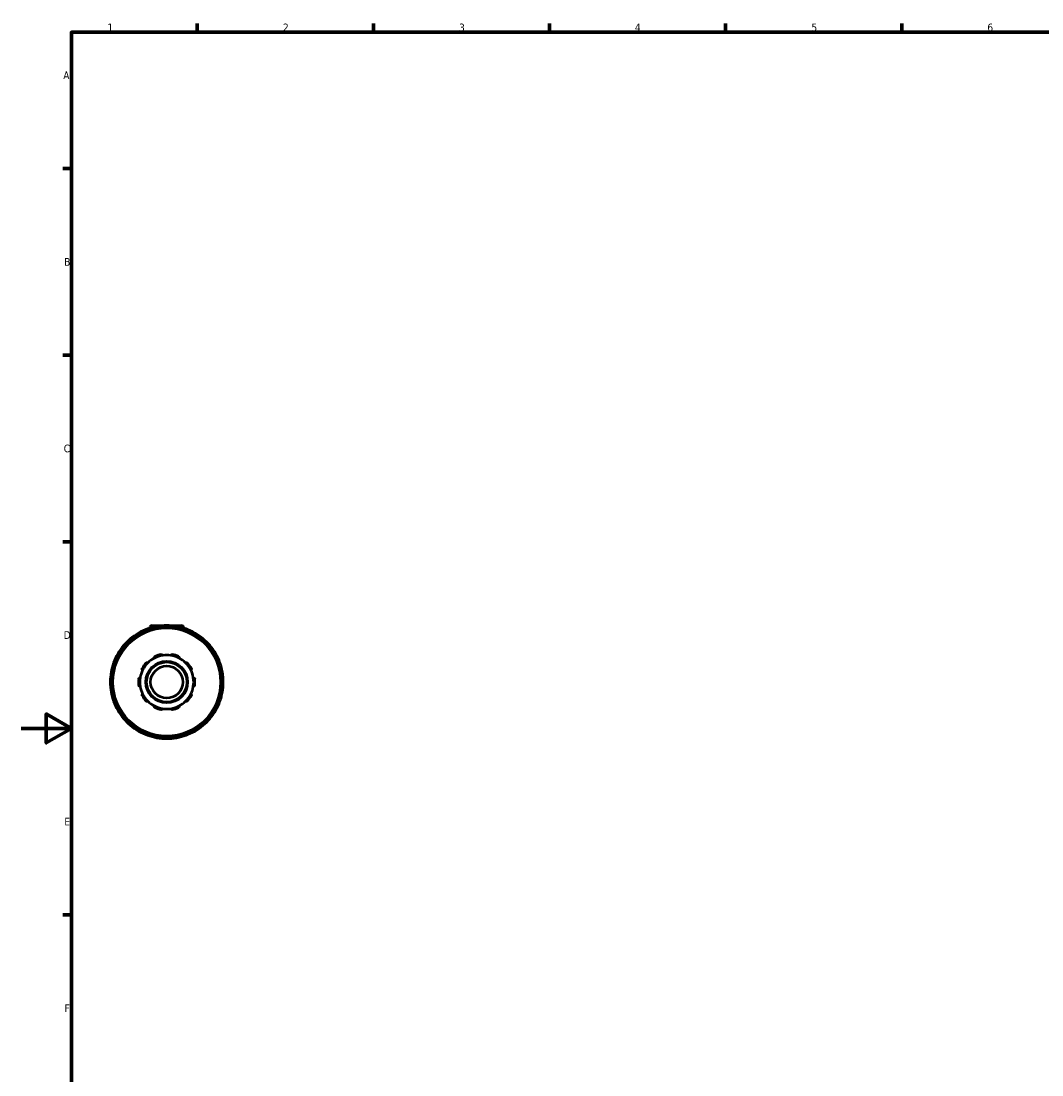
# Model space of a CAD drawing. Header units: millimetres. Extents: x 0 to 901, y -367 to 686.
# Tile 5 of 11: x 0 to 406, y 159 to 578. Entities that reach past the tile are written whole.
import ezdxf

# ---------------------------------------------------------------- set-up
doc = ezdxf.new("R2010")
doc.units = ezdxf.units.MM
for name, color, linetype, lineweight in [('Border (ANSI)', 7, 'Continuous', 70), ('Visible (ANSI)', 7, 'Continuous', 50), ('Visible Narrow (ANSI)', 7, 'Continuous', 35)]:
    doc.layers.add(name, color=color, linetype=linetype, lineweight=lineweight)
doc.styles.add('Note Text (ANSI)', font='tahoma.ttf')

# ---------------------------------------------------------------- blocks, each defined once
blk = doc.blocks.new('Borders Default Border')
at = {"layer": 'Border (ANSI)'}
for p, q in [((70.08, 574), (70.08, 577.45)), ((140.17, 574), (140.17, 577.45)), ((210.25, 574), (210.25, 577.45)), ((280.33, 574), (280.33, 577.45)), ((350.42, 574), (350.42, 577.45)), ((20, 519.75), (16.55, 519.75)), ((20, 445.5), (16.55, 445.5)), ((20, 371.25), (16.55, 371.25)), ((20, 222.75), (16.55, 222.75))]:
    blk.add_line(p, q, dxfattribs=at)
at = {"layer": 'Border (ANSI)', "flags": 128}
for points in [[(20, 20), (20, 574), (821, 574), (821, 20), (20, 20)], [(0, 297), (20, 297), (10, 302.77), (10, 291.23), (20, 297)]]:
    blk.add_lwpolyline(points, dxfattribs=at)
at = {"layer": 'Border (ANSI)', "char_height": 3.05, "attachment_point": 7, "style": 'Note Text (ANSI)'}
for s, insert in [('1', (34.35, 574.4)), ('2', (104.2, 574.4)), ('3', (174.26, 574.34)), ('4', (244.23, 574.4)), ('5', (314.48, 574.34)), ('6', (384.49, 574.34)), ('A', (16.78, 555.35)), ('B', (17.15, 481.1)), ('C', (16.95, 406.8)), ('D', (16.96, 332.6)), ('E', (17.21, 258.35)), ('F', (17.29, 184.1))]:
    blk.add_mtext(s, dxfattribs=dict(at, insert=insert))

msp = doc.modelspace()

# ---------------------------------------------------------------- linework, layer by layer
at = {"layer": 'Visible (ANSI)'}
for p, q in [((50.041, 335.89), (50.214, 335.591)), ((51.209, 337.027), (51.209, 336.891)), ((52.109, 337.927), (63.809, 337.927)), ((54.584, 336.762), (54.584, 337.107)), ((61.334, 337.107), (61.334, 336.762)), ((64.709, 337.027), (64.709, 336.891)), ((65.703, 335.591), (65.876, 335.89)), ((44.368, 332.216), (44.196, 332.515)), ((71.721, 332.515), (71.549, 332.216)), ((40.871, 329.19), (41.17, 329.018)), ((74.747, 329.018), (75.046, 329.19)), ((37.795, 323.172), (37.496, 323.345)), ((78.421, 323.345), (78.122, 323.172)), ((36.279, 318.802), (36.624, 318.802)), ((79.293, 318.802), (79.638, 318.802)), ((36.624, 312.052), (36.279, 312.052)), ((79.638, 312.052), (79.293, 312.052)), ((37.496, 307.51), (37.795, 307.683)), ((78.122, 307.683), (78.421, 307.51)), ((41.17, 301.837), (40.871, 301.665)), ((44.196, 298.34), (44.368, 298.638)), ((71.549, 298.638), (71.721, 298.34)), ((75.046, 301.665), (74.747, 301.837)), ((50.214, 295.263), (50.041, 294.965)), ((54.584, 293.747), (54.584, 294.093)), ((61.334, 294.093), (61.334, 293.747)), ((65.876, 294.965), (65.703, 295.263))]:
    msp.add_line(p, q, dxfattribs=at)
for radius in [21.6, 8.32, 8, 6.4]:
    msp.add_circle((57.959, 315.427), radius, dxfattribs=at)
for centre, radius, start, end in [((57.959, 315.427), 22.5, 109.91738, 130.08262), ((50.457, 336.13), 0.48, 109.91738, 210), ((57.959, 315.427), 22.5, 100.08262, 109.91738), ((52.109, 337.027), 0.9, 90, 180), ((57.959, 315.427), 22.5, 79.91738, 100.08262), ((54.104, 337.107), 0.48, 0, 100.08262), ((61.814, 337.107), 0.48, 79.91738, 180), ((57.959, 315.427), 22.5, 70.08262, 79.91738), ((63.809, 337.027), 0.9, 0, 90), ((57.959, 315.427), 22.5, 49.91738, 70.08262), ((65.46, 336.13), 0.48, 330, 70.08262), ((57.959, 315.427), 22.5, 130.08262, 139.91738), ((43.78, 332.275), 0.48, 30, 130.08262), ((72.137, 332.275), 0.48, 49.91738, 150), ((57.959, 315.427), 22.5, 40.08262, 49.91738), ((57.959, 315.427), 22.5, 139.91738, 160.08262), ((41.111, 329.606), 0.48, 139.91738, 240), ((74.806, 329.606), 0.48, 300, 40.08262), ((57.959, 315.427), 22.5, 19.91738, 40.08262), ((57.959, 315.427), 22.5, 160.08262, 169.91738), ((37.256, 322.929), 0.48, 60, 160.08262), ((57.959, 315.427), 11.2, 137.14938, 150.85062), ((57.959, 315.427), 10.72, 134.58368, 153.41632), ((57.959, 315.427), 10.72, 117.41632, 134.58368), ((57.959, 315.427), 10.72, 98.58368, 117.41632), ((57.959, 315.427), 11.2, 101.14938, 114.85062), ((57.959, 315.427), 10.72, 81.41632, 98.58368), ((57.959, 315.427), 10.72, 62.58368, 81.41632), ((57.959, 315.427), 11.2, 65.14938, 78.85062), ((57.959, 315.427), 10.72, 45.41632, 62.58368), ((57.959, 315.427), 10.72, 26.58368, 45.41632), ((57.959, 315.427), 11.2, 29.14938, 42.85062), ((78.661, 322.929), 0.48, 19.91738, 120), ((57.959, 315.427), 22.5, 10.08262, 19.91738), ((57.959, 315.427), 22.5, 169.91738, 190.08262), ((36.279, 319.282), 0.48, 169.91738, 270), ((57.959, 315.427), 10.72, 153.41632, 170.58368), ((57.959, 315.427), 10.72, 9.41632, 26.58368), ((79.638, 319.282), 0.48, 270, 10.08262), ((57.959, 315.427), 22.5, 349.91738, 10.08262), ((57.959, 315.427), 11.2, 173.14938, 186.85062), ((57.959, 315.427), 10.72, 170.58368, 189.41632), ((57.959, 315.427), 10.72, 350.58368, 9.41632), ((57.959, 315.427), 11.2, 353.14938, 6.85062), ((36.279, 311.572), 0.48, 90, 190.08262), ((57.959, 315.427), 22.5, 190.08262, 199.91738), ((57.959, 315.427), 10.72, 189.41632, 206.58368), ((57.959, 315.427), 10.72, 206.58368, 225.41632), ((57.959, 315.427), 10.72, 314.58368, 333.41632), ((57.959, 315.427), 10.72, 333.41632, 350.58368), ((57.959, 315.427), 22.5, 340.08262, 349.91738), ((79.638, 311.572), 0.48, 349.91738, 90), ((57.959, 315.427), 22.5, 199.91738, 220.08262), ((37.256, 307.926), 0.48, 199.91738, 300), ((57.959, 315.427), 11.2, 209.14938, 222.85062), ((57.959, 315.427), 10.72, 225.41632, 242.58368), ((57.959, 315.427), 10.72, 297.41632, 314.58368), ((57.959, 315.427), 11.2, 317.14938, 330.85062), ((57.959, 315.427), 22.5, 319.91738, 340.08262), ((78.661, 307.926), 0.48, 240, 340.08262), ((57.959, 315.427), 10.72, 242.58368, 261.41632), ((57.959, 315.427), 11.2, 245.14938, 258.85062), ((57.959, 315.427), 10.72, 261.41632, 278.58368), ((57.959, 315.427), 10.72, 278.58368, 297.41632), ((57.959, 315.427), 11.2, 281.14938, 294.85062), ((41.111, 301.249), 0.48, 120, 220.08262), ((57.959, 315.427), 22.5, 220.08262, 229.91738), ((43.78, 298.58), 0.48, 229.91738, 330), ((57.959, 315.427), 22.5, 229.91738, 250.08262), ((57.959, 315.427), 22.5, 289.91738, 310.08262), ((72.137, 298.58), 0.48, 210, 310.08262), ((57.959, 315.427), 22.5, 310.08262, 319.91738), ((74.806, 301.249), 0.48, 319.91738, 60), ((50.457, 294.725), 0.48, 150, 250.08262), ((57.959, 315.427), 22.5, 250.08262, 259.91738), ((54.104, 293.747), 0.48, 259.91738, 0), ((61.814, 293.747), 0.48, 180, 280.08262), ((57.959, 315.427), 22.5, 280.08262, 289.91738), ((65.46, 294.725), 0.48, 289.91738, 30), ((57.959, 315.427), 22.5, 259.91738, 280.08262)]:
    msp.add_arc(centre, radius, start, end, dxfattribs=at)
for points, knots in [([(49.747, 323.044), (49.771, 323.069), (49.797, 323.092), (49.852, 323.131), (49.882, 323.147), (49.973, 323.186), (50.036, 323.197), (50.16, 323.199), (50.227, 323.185), (50.344, 323.136), (50.394, 323.101), (50.434, 323.062)], [0.090511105, 0.090511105, 0.090511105, 0.090511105, 0.100718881, 0.100718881, 0.110926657, 0.110926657, 0.131342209, 0.131342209, 0.15618221, 0.15618221, 0.179509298, 0.179509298, 0.179509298, 0.179509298]), ([(53.022, 324.943), (52.998, 324.993), (52.981, 325.051), (52.97, 325.177), (52.977, 325.246), (53.017, 325.363), (53.048, 325.419), (53.112, 325.494), (53.137, 325.517), (53.191, 325.558), (53.221, 325.576), (53.252, 325.59)], [0.17258948, 0.17258948, 0.17258948, 0.17258948, 0.195916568, 0.195916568, 0.220756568, 0.220756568, 0.24117212, 0.24117212, 0.251379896, 0.251379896, 0.261587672, 0.261587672, 0.261587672, 0.261587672]), ([(55.793, 326.416), (55.826, 326.423), (55.861, 326.426), (55.929, 326.424), (55.962, 326.42), (56.058, 326.398), (56.116, 326.37), (56.217, 326.299), (56.264, 326.248), (56.329, 326.139), (56.349, 326.082), (56.359, 326.027)], [0.090511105, 0.090511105, 0.090511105, 0.090511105, 0.100718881, 0.100718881, 0.110926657, 0.110926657, 0.131342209, 0.131342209, 0.15618221, 0.15618221, 0.179509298, 0.179509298, 0.179509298, 0.179509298]), ([(59.559, 326.027), (59.568, 326.082), (59.588, 326.139), (59.653, 326.248), (59.7, 326.299), (59.801, 326.37), (59.859, 326.398), (59.955, 326.42), (59.989, 326.424), (60.057, 326.426), (60.091, 326.423), (60.124, 326.416)], [0.17258948, 0.17258948, 0.17258948, 0.17258948, 0.195916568, 0.195916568, 0.220756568, 0.220756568, 0.24117212, 0.24117212, 0.251379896, 0.251379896, 0.261587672, 0.261587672, 0.261587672, 0.261587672]), ([(62.665, 325.59), (62.696, 325.576), (62.726, 325.558), (62.78, 325.517), (62.805, 325.494), (62.87, 325.419), (62.9, 325.363), (62.94, 325.246), (62.948, 325.177), (62.936, 325.051), (62.919, 324.993), (62.895, 324.943)], [0.090511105, 0.090511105, 0.090511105, 0.090511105, 0.100718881, 0.100718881, 0.110926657, 0.110926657, 0.131342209, 0.131342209, 0.15618221, 0.15618221, 0.179509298, 0.179509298, 0.179509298, 0.179509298]), ([(65.483, 323.062), (65.523, 323.101), (65.573, 323.136), (65.69, 323.185), (65.757, 323.199), (65.881, 323.197), (65.944, 323.186), (66.035, 323.147), (66.065, 323.131), (66.12, 323.092), (66.146, 323.069), (66.17, 323.044)], [0.17258948, 0.17258948, 0.17258948, 0.17258948, 0.195916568, 0.195916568, 0.220756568, 0.220756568, 0.24117212, 0.24117212, 0.251379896, 0.251379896, 0.261587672, 0.261587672, 0.261587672, 0.261587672]), ([(48.372, 320.225), (48.323, 320.251), (48.275, 320.287), (48.191, 320.383), (48.157, 320.443), (48.121, 320.561), (48.112, 320.624), (48.121, 320.723), (48.127, 320.756), (48.147, 320.821), (48.16, 320.853), (48.177, 320.883)], [0.17258948, 0.17258948, 0.17258948, 0.17258948, 0.195916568, 0.195916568, 0.220756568, 0.220756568, 0.24117212, 0.24117212, 0.251379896, 0.251379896, 0.261587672, 0.261587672, 0.261587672, 0.261587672]), ([(67.74, 320.883), (67.757, 320.853), (67.77, 320.821), (67.79, 320.756), (67.796, 320.723), (67.805, 320.624), (67.796, 320.561), (67.76, 320.443), (67.726, 320.383), (67.642, 320.287), (67.594, 320.251), (67.545, 320.225)], [0.090511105, 0.090511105, 0.090511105, 0.090511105, 0.100718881, 0.100718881, 0.110926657, 0.110926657, 0.131342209, 0.131342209, 0.15618221, 0.15618221, 0.179509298, 0.179509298, 0.179509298, 0.179509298]), ([(46.839, 316.763), (46.843, 316.797), (46.85, 316.831), (46.873, 316.895), (46.887, 316.926), (46.938, 317.01), (46.983, 317.057), (47.081, 317.131), (47.144, 317.159), (47.267, 317.188), (47.328, 317.189), (47.383, 317.181)], [0.090511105, 0.090511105, 0.090511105, 0.090511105, 0.100718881, 0.100718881, 0.110926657, 0.110926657, 0.131342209, 0.131342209, 0.15618221, 0.15618221, 0.179509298, 0.179509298, 0.179509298, 0.179509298]), ([(68.534, 317.181), (68.589, 317.189), (68.65, 317.188), (68.773, 317.159), (68.836, 317.131), (68.935, 317.057), (68.979, 317.01), (69.03, 316.926), (69.045, 316.895), (69.067, 316.831), (69.075, 316.797), (69.079, 316.763)], [0.17258948, 0.17258948, 0.17258948, 0.17258948, 0.195916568, 0.195916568, 0.220756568, 0.220756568, 0.24117212, 0.24117212, 0.251379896, 0.251379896, 0.261587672, 0.261587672, 0.261587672, 0.261587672]), ([(47.383, 313.674), (47.328, 313.666), (47.267, 313.667), (47.144, 313.695), (47.081, 313.724), (46.983, 313.798), (46.938, 313.844), (46.887, 313.929), (46.873, 313.96), (46.85, 314.024), (46.843, 314.058), (46.839, 314.091)], [0.17258948, 0.17258948, 0.17258948, 0.17258948, 0.195916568, 0.195916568, 0.220756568, 0.220756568, 0.24117212, 0.24117212, 0.251379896, 0.251379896, 0.261587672, 0.261587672, 0.261587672, 0.261587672]), ([(48.177, 309.972), (48.16, 310.002), (48.147, 310.033), (48.127, 310.099), (48.121, 310.132), (48.112, 310.23), (48.121, 310.294), (48.157, 310.412), (48.191, 310.472), (48.275, 310.567), (48.323, 310.604), (48.372, 310.63)], [0.090511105, 0.090511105, 0.090511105, 0.090511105, 0.100718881, 0.100718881, 0.110926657, 0.110926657, 0.131342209, 0.131342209, 0.15618221, 0.15618221, 0.179509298, 0.179509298, 0.179509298, 0.179509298]), ([(67.545, 310.63), (67.594, 310.604), (67.642, 310.567), (67.726, 310.472), (67.76, 310.412), (67.796, 310.294), (67.805, 310.23), (67.796, 310.132), (67.79, 310.099), (67.77, 310.033), (67.757, 310.002), (67.74, 309.972)], [0.17258948, 0.17258948, 0.17258948, 0.17258948, 0.195916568, 0.195916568, 0.220756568, 0.220756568, 0.24117212, 0.24117212, 0.251379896, 0.251379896, 0.261587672, 0.261587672, 0.261587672, 0.261587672]), ([(69.079, 314.091), (69.075, 314.058), (69.067, 314.024), (69.045, 313.96), (69.03, 313.929), (68.979, 313.844), (68.935, 313.798), (68.836, 313.724), (68.773, 313.695), (68.65, 313.667), (68.589, 313.666), (68.534, 313.674)], [0.090511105, 0.090511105, 0.090511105, 0.090511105, 0.100718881, 0.100718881, 0.110926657, 0.110926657, 0.131342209, 0.131342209, 0.15618221, 0.15618221, 0.179509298, 0.179509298, 0.179509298, 0.179509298]), ([(50.434, 307.792), (50.394, 307.754), (50.344, 307.719), (50.227, 307.67), (50.16, 307.656), (50.036, 307.658), (49.973, 307.669), (49.882, 307.708), (49.852, 307.724), (49.797, 307.763), (49.771, 307.785), (49.747, 307.81)], [0.17258948, 0.17258948, 0.17258948, 0.17258948, 0.195916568, 0.195916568, 0.220756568, 0.220756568, 0.24117212, 0.24117212, 0.251379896, 0.251379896, 0.261587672, 0.261587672, 0.261587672, 0.261587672]), ([(66.17, 307.81), (66.146, 307.785), (66.12, 307.763), (66.065, 307.724), (66.035, 307.708), (65.944, 307.669), (65.881, 307.658), (65.757, 307.656), (65.69, 307.67), (65.573, 307.719), (65.523, 307.754), (65.483, 307.792)], [0.090511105, 0.090511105, 0.090511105, 0.090511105, 0.100718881, 0.100718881, 0.110926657, 0.110926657, 0.131342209, 0.131342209, 0.15618221, 0.15618221, 0.179509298, 0.179509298, 0.179509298, 0.179509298]), ([(53.252, 305.264), (53.221, 305.279), (53.191, 305.296), (53.137, 305.337), (53.112, 305.361), (53.048, 305.435), (53.017, 305.492), (52.977, 305.609), (52.97, 305.677), (52.981, 305.803), (52.998, 305.862), (53.022, 305.911)], [0.090511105, 0.090511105, 0.090511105, 0.090511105, 0.100718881, 0.100718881, 0.110926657, 0.110926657, 0.131342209, 0.131342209, 0.15618221, 0.15618221, 0.179509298, 0.179509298, 0.179509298, 0.179509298]), ([(56.359, 304.827), (56.349, 304.773), (56.329, 304.716), (56.264, 304.607), (56.217, 304.556), (56.116, 304.485), (56.058, 304.457), (55.962, 304.435), (55.929, 304.43), (55.861, 304.429), (55.826, 304.432), (55.793, 304.439)], [0.17258948, 0.17258948, 0.17258948, 0.17258948, 0.195916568, 0.195916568, 0.220756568, 0.220756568, 0.24117212, 0.24117212, 0.251379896, 0.251379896, 0.261587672, 0.261587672, 0.261587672, 0.261587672]), ([(60.124, 304.439), (60.091, 304.432), (60.057, 304.429), (59.989, 304.43), (59.955, 304.435), (59.859, 304.457), (59.801, 304.485), (59.7, 304.556), (59.653, 304.607), (59.588, 304.716), (59.568, 304.773), (59.559, 304.827)], [0.090511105, 0.090511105, 0.090511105, 0.090511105, 0.100718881, 0.100718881, 0.110926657, 0.110926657, 0.131342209, 0.131342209, 0.15618221, 0.15618221, 0.179509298, 0.179509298, 0.179509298, 0.179509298]), ([(62.895, 305.911), (62.919, 305.862), (62.936, 305.803), (62.948, 305.677), (62.94, 305.609), (62.9, 305.492), (62.87, 305.435), (62.805, 305.361), (62.78, 305.337), (62.726, 305.296), (62.696, 305.279), (62.665, 305.264)], [0.17258948, 0.17258948, 0.17258948, 0.17258948, 0.195916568, 0.195916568, 0.220756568, 0.220756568, 0.24117212, 0.24117212, 0.251379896, 0.251379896, 0.261587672, 0.261587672, 0.261587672, 0.261587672])]:
    msp.add_open_spline(points, degree=3, knots=knots, dxfattribs=at)
at = {"layer": 'Visible Narrow (ANSI)'}
for p, q in [((50.043, 335.891), (50.424, 336.111)), ((50.294, 336.58), (50.444, 336.166)), ((50.66, 335.779), (50.468, 336.112)), ((51.615, 337.027), (51.21, 337.027)), ((54.097, 337.144), (54.02, 337.578)), ((54.104, 337.086), (54.104, 336.702)), ((54.141, 337.107), (54.582, 337.107)), ((61.335, 337.107), (61.776, 337.107)), ((61.814, 336.702), (61.814, 337.086)), ((61.897, 337.578), (61.82, 337.144)), ((64.707, 337.027), (64.302, 337.027)), ((65.449, 336.112), (65.257, 335.779)), ((65.473, 336.166), (65.623, 336.58)), ((65.493, 336.111), (65.874, 335.891)), ((43.756, 332.304), (43.472, 332.641)), ((43.791, 332.257), (43.983, 331.924)), ((43.813, 332.294), (44.194, 332.515)), ((71.723, 332.515), (72.104, 332.294)), ((71.934, 331.924), (72.126, 332.257)), ((72.445, 332.641), (72.161, 332.304)), ((40.745, 329.914), (41.082, 329.63)), ((40.871, 329.191), (41.092, 329.573)), ((41.462, 329.403), (41.129, 329.595)), ((74.788, 329.595), (74.455, 329.403)), ((74.825, 329.573), (75.046, 329.191)), ((74.835, 329.63), (75.173, 329.914)), ((37.22, 322.942), (36.806, 323.092)), ((37.274, 322.918), (37.607, 322.726)), ((37.275, 322.961), (37.495, 323.343)), ((78.31, 322.726), (78.643, 322.918)), ((78.422, 323.343), (78.643, 322.961)), ((79.111, 323.092), (78.697, 322.942)), ((35.807, 319.366), (36.242, 319.289)), ((36.279, 318.804), (36.279, 319.245)), ((36.684, 319.282), (36.3, 319.282)), ((79.617, 319.282), (79.233, 319.282)), ((79.638, 319.245), (79.638, 318.804)), ((79.676, 319.289), (80.11, 319.366)), ((36.242, 311.566), (35.807, 311.489)), ((36.279, 311.61), (36.279, 312.051)), ((36.3, 311.572), (36.684, 311.572)), ((79.233, 311.572), (79.617, 311.572)), ((79.638, 312.051), (79.638, 311.61)), ((80.11, 311.489), (79.676, 311.566)), ((36.806, 307.763), (37.22, 307.913)), ((37.607, 308.129), (37.274, 307.937)), ((37.495, 307.512), (37.275, 307.893)), ((78.643, 307.937), (78.31, 308.129)), ((78.643, 307.893), (78.422, 307.512)), ((78.697, 307.913), (79.111, 307.763)), ((41.082, 301.225), (40.745, 300.941)), ((41.092, 301.281), (40.871, 301.663)), ((41.129, 301.26), (41.462, 301.452)), ((43.472, 298.213), (43.756, 298.551)), ((43.983, 298.931), (43.791, 298.598)), ((44.194, 298.34), (43.813, 298.561)), ((72.104, 298.561), (71.723, 298.34)), ((72.126, 298.598), (71.934, 298.931)), ((72.161, 298.551), (72.445, 298.213)), ((74.455, 301.452), (74.788, 301.26)), ((75.046, 301.663), (74.825, 301.281)), ((75.173, 300.941), (74.835, 301.225)), ((50.424, 294.743), (50.043, 294.964)), ((50.444, 294.689), (50.294, 294.275)), ((50.468, 294.743), (50.66, 295.076)), ((54.02, 293.276), (54.097, 293.71)), ((54.104, 294.153), (54.104, 293.769)), ((54.582, 293.747), (54.141, 293.747)), ((61.776, 293.747), (61.335, 293.747)), ((61.814, 293.769), (61.814, 294.153)), ((61.82, 293.71), (61.897, 293.276)), ((65.257, 295.076), (65.449, 294.743)), ((65.623, 294.275), (65.473, 294.689)), ((65.874, 294.964), (65.493, 294.743))]:
    msp.add_line(p, q, dxfattribs=at)
msp.add_circle((57.959, 315.427), 21.28, dxfattribs=at)
for start, end in [(112.04972, 127.95028), (100.57436, 109.42564), (82.04972, 97.95028), (70.57436, 79.42564), (52.04972, 67.95028), (130.57436, 139.42564), (40.57436, 49.42564), (142.04972, 157.95028), (22.04972, 37.95028), (160.57436, 169.42564), (10.57436, 19.42564), (172.04972, 187.95028), (352.04972, 7.95028), (190.57436, 199.42564), (340.57436, 349.42564), (202.04972, 217.95028), (322.04972, 337.95028), (220.57436, 229.42564), (232.04972, 247.95028), (292.04972, 307.95028), (310.57436, 319.42564), (250.57436, 259.42564), (262.04972, 277.95028), (280.57436, 289.42564)]:
    msp.add_arc((57.959, 315.427), 22.02, start, end, dxfattribs=at)

# ---------------------------------------------------------------- block references
msp.add_blockref('Borders Default Border', (0, 0))

doc.saveas('drawing.dxf')
